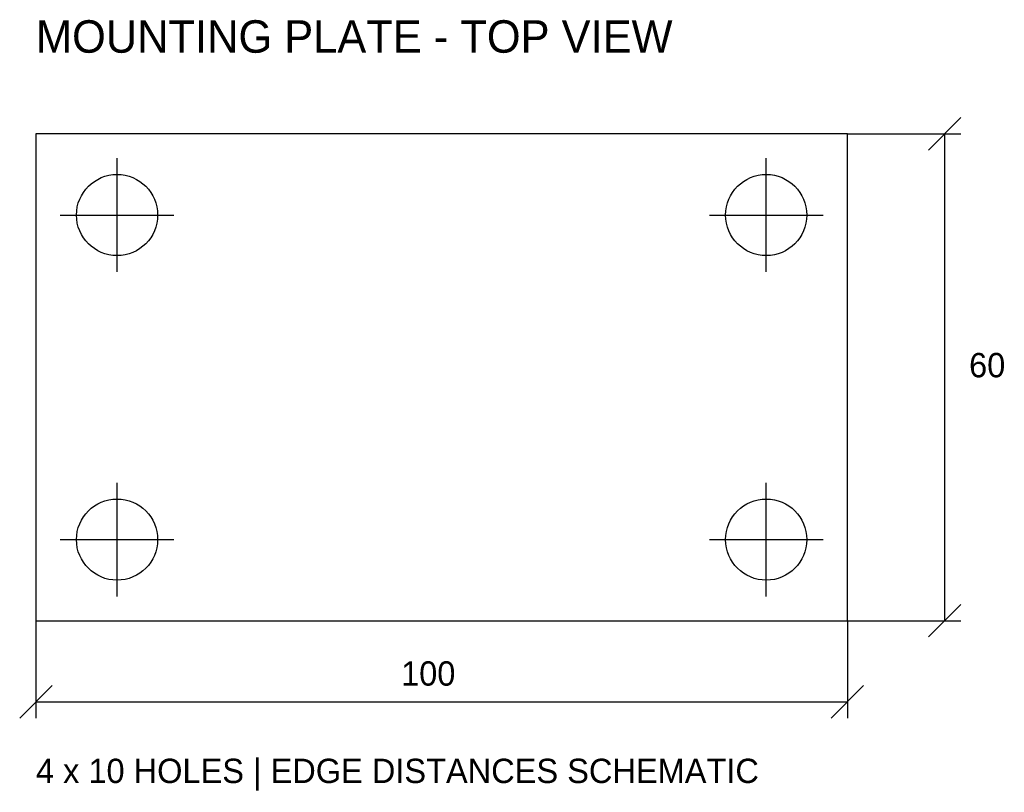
# Model space of a CAD drawing. Extents: x 18 to 139, y 4 to 99.
import ezdxf

# ---------------------------------------------------------------- set-up
doc = ezdxf.new("R2010")
doc.units = 0
for name, color, linetype in [('CENTER', 4, 'CONTINUOUS'), ('DIMENSIONS', 3, 'CONTINUOUS'), ('HOLES', 1, 'CONTINUOUS'), ('OUTLINE', 7, 'CONTINUOUS'), ('TEXT', 7, 'CONTINUOUS')]:
    doc.layers.add(name, color=color, linetype=linetype)

msp = doc.modelspace()

# ---------------------------------------------------------------- linework, layer by layer
at = {"layer": 'CENTER'}
for p, q in [((30, 68), (30, 82)), ((110, 68), (110, 82)), ((23, 75), (37, 75)), ((103, 75), (117, 75)), ((30, 28), (30, 42)), ((110, 28), (110, 42)), ((23, 35), (37, 35)), ((103, 35), (117, 35))]:
    msp.add_line(p, q, dxfattribs=at)
at = {"layer": 'DIMENSIONS'}
for p, q in [((130, 83), (134, 87)), ((120, 85), (134, 85)), ((132, 25), (132, 85)), ((130, 23), (134, 27)), ((20, 25), (20, 13)), ((120, 25), (120, 13)), ((120, 25), (134, 25)), ((18, 13), (22, 17)), ((118, 13), (122, 17)), ((20, 15), (120, 15))]:
    msp.add_line(p, q, dxfattribs=at)
at = {"layer": 'HOLES'}
for centre in [(30, 75), (110, 75), (30, 35), (110, 35)]:
    msp.add_circle(centre, 5, dxfattribs=at)
at = {"layer": 'OUTLINE'}
for p, q in [((120, 85), (20, 85)), ((20, 85), (20, 25)), ((120, 25), (120, 85)), ((20, 25), (120, 25))]:
    msp.add_line(p, q, dxfattribs=at)

# ---------------------------------------------------------------- texts
at = {"layer": 'DIMENSIONS'}
for s, p in [('60', (135, 55)), ('100', (65, 17))]:
    msp.add_text(s, height=3, dxfattribs=at).set_placement(p)
at = {"layer": 'TEXT'}
for s, height, p in [('MOUNTING PLATE - TOP VIEW', 4, (20, 95)), ('4 x 10 HOLES | EDGE DISTANCES SCHEMATIC', 3, (20, 5))]:
    msp.add_text(s, height=height, dxfattribs=at).set_placement(p)

doc.saveas('drawing.dxf')
